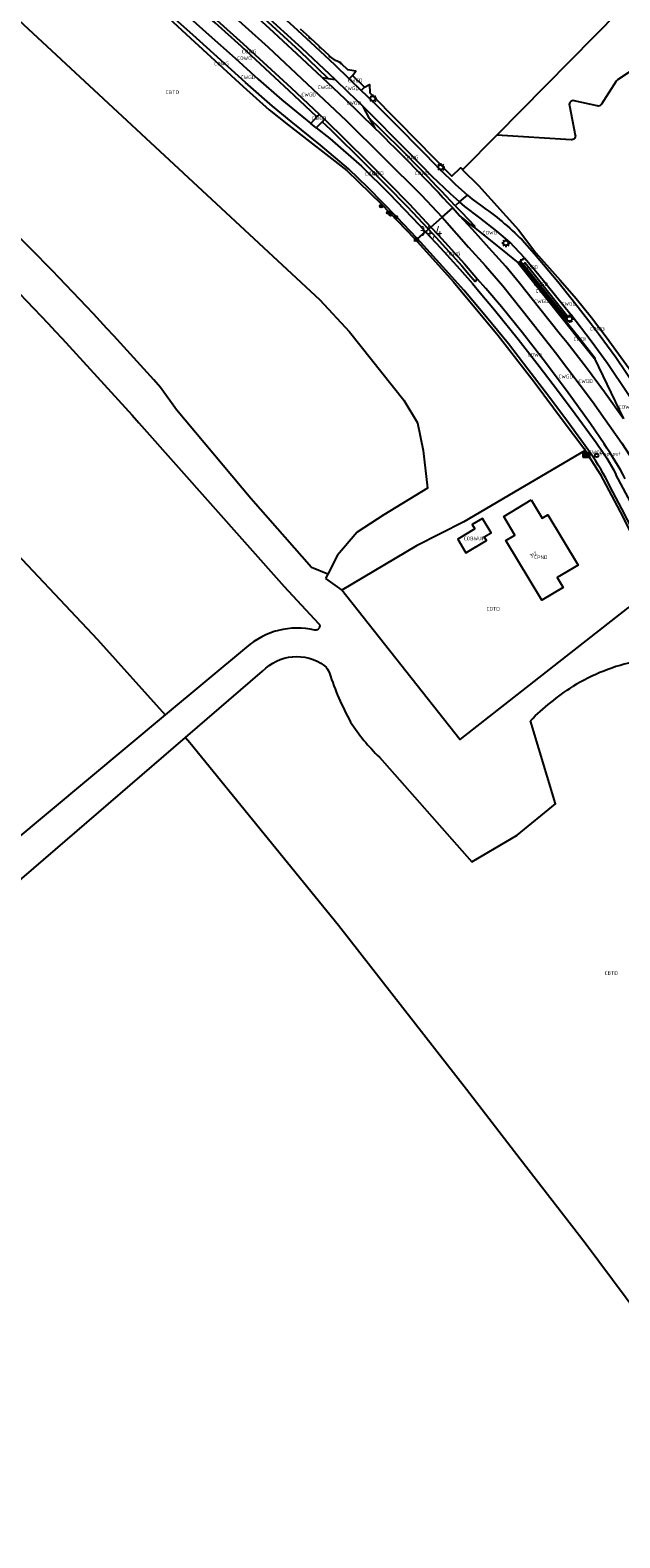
# Model space of a CAD drawing. Extents: x 163074 to 167167, y 441438 to 444019.
# Tile 33 of 49: x 164343 to 164488, y 442885 to 443255. Entities that reach past the tile are written whole.
import ezdxf
from ezdxf.enums import TextEntityAlignment as Align

# ---------------------------------------------------------------- set-up
doc = ezdxf.new("R2010")
doc.units = 0
doc.header["$LTSCALE"] = 4
doc.layers.get('0').update_dxf_attribs({"linetype": 'CONTINUOUS'})
for name, color, linetype in [('CBTD', 7, 'CONTINUOUS'), ('COBWUP', 7, 'CONTINUOUS'), ('COTD', 7, 'CONTINUOUS'), ('COWG', 7, 'CONTINUOUS'), ('CPND', 7, 'CONTINUOUS'), ('CWGD', 7, 'CONTINUOUS'), ('CWGI', 7, 'CONTINUOUS'), ('G_BTD', 3, 'CONTINUOUS'), ('G_OBWUP', 10, 'ByLayer'), ('G_OTD', 32, 'CONTINUOUS'), ('G_OWG', 6, 'CONTINUOUS'), ('G_PND', 1, 'CONTINUOUS'), ('G_WGD', 7, 'CONTINUOUS'), ('G_WGI', 1, 'CONTINUOUS'), ('LWGI', 7, 'CONTINUOUS'), ('NAR', 7, 'CONTINUOUS'), ('PPALHM', 10, 'CONTINUOUS'), ('PVGO', 102, 'CONTINUOUS')]:
    doc.layers.add(name, color=color, linetype=linetype)
for name, color, linetype, true_color in [('PKST', 7, 'CONTINUOUS', 0xbd2877), ('PPAL', 7, 'CONTINUOUS', 0xbd2877), ('PPUT', 7, 'CONTINUOUS', 0xbd2877)]:
    doc.layers.add(name, color=color, linetype=linetype, true_color=true_color)
doc.styles.add('ISO', font='ISO')
doc.styles.get("Standard").update_dxf_attribs({"font": 'ISO'})

# ---------------------------------------------------------------- blocks, each defined once
blk = doc.blocks.new('lichtmast')
at = {"color": 0}
for p, q in [((-0.6, 0), (-1, 0)), ((-0.71, 0.71), (-0.42, 0.42)), ((0, 0.6), (0, 1)), ((0.42, 0.42), (0.71, 0.71)), ((0.6, 0), (1, 0)), ((-0.42, -0.42), (-0.71, -0.71)), ((0, -0.6), (0, -1)), ((0.42, -0.42), (0.71, -0.71))]:
    blk.add_line(p, q, dxfattribs=at)
blk.add_circle((0, 0), 0.6, dxfattribs=at)
blk = doc.blocks.new('schk.dwg')
for p, q in [((0.86, 0.56), (-0.86, 0.56)), ((-0.86, 0.56), (-0.86, -0.56)), ((0.86, -0.56), (0.86, 0.56)), ((-0.86, -0.56), (0.86, -0.56))]:
    blk.add_line(p, q)
at = {"linetype": 'Continuous'}
for p, q in [((-0.86, 0.56), (0.86, -0.56)), ((-0.86, -0.56), (0.86, 0.56))]:
    blk.add_line(p, q, dxfattribs=at)
blk = doc.blocks.new('boom')
at = {"color": 0}
for radius in [0.315, 0.225, 0.135]:
    blk.add_circle((0, 0), radius, dxfattribs=at)
blk = doc.blocks.new('haltepaal')
at = {"linetype": 'ByBlock', "lineweight": -2}
h = blk.add_hatch(color=0, dxfattribs=at)
h.dxf.hatch_style = 1
h.paths.add_polyline_path([(0.15, 0.45), (0.45, 0.45), (0.45, 0.8), (-0.15, 0.8), (-0.15, -0.1), (0, -0.1, -0.414214), (-0.1, 0, -1), (0.1, 0, -0.414214), (0, -0.1), (0.15, -0.1)])
h.paths.add_polyline_path([(0.15, 0.5), (0.15, 0.75), (0.4, 0.75), (0.4, 0.5)], flags=16)
at = {"linetype": 'ByBlock', "lineweight": -2, "true_color": 0x681648}
h = blk.add_hatch(color=219, dxfattribs=at)
h.dxf.hatch_style = 1
h.paths.add_polyline_path([(0.1, 0, 1), (-0.1, 0, 1)])
at = {"color": 0, "linetype": 'ByBlock', "lineweight": -2}
blk.add_attdef('HALTEPAAL', (0.5, 0.35), '', height=0.5, dxfattribs=at)
blk = doc.blocks.new('klok')
at = {"color": 0}
blk.add_circle((0, 0), 0.45, dxfattribs=at)
at = {"style": 'ISO'}
blk.add_attdef('KLOK', (0.7, 0), '', height=0.9, dxfattribs=at)
blk = doc.blocks.new('kilometerpaal')
at = {"color": 0}
for p, q in [((-0.44, 0.44), (0.44, -0.44)), ((-0.44, -0.44), (-0.44, 0.44)), ((0.44, 0.44), (-0.44, -0.44)), ((0.44, -0.44), (0.44, 0.44))]:
    blk.add_line(p, q, dxfattribs=at)
at = {"color": 0, "style": 'ISO'}
blk.add_attdef('KILOMETERPAAL', (0.59, 0.87), '', height=2.5, dxfattribs=at)

msp = doc.modelspace()

# ---------------------------------------------------------------- linework, layer by layer
at = {"layer": 'G_BTD', "linetype": 'Continuous', "transparency": 33554687}
for points in [[(164015.521, 443360.011), (164026.629, 443353.285), (164031.15, 443350.69), (164033.155, 443349.825), (164042.923, 443345.225), (164063.138, 443335.574), (164083.304, 443325.823), (164111.386, 443312.068), (164127.051, 443302.789), (164146.785, 443291.595), (164160.406, 443283.633), (164180.754, 443270.527), (164191.053, 443262.879), (164216.108, 443243.861), (164240.677, 443224.464), (164255.374, 443211.54), (164263.491, 443203.813), (164283.539, 443183.969), (164307.469, 443159.407), (164334.505, 443132.249), (164359.673, 443105.598), (164376.315, 443087.056)], [(164281.415, 443326.117), (164278.84, 443316.657), (164276.855, 443305.679), (164317.202, 443279.191), (164414.227, 443188.902), (164421.529, 443181.09), (164434.855, 443164.342), (164438.158, 443158.777), (164439.578, 443151.965), (164440.621, 443142.689), (164429.903, 443136.21), (164423.354, 443131.92), (164418.544, 443126.296), (164416.192, 443121.631)], [(164493.022, 443246.758), (164487.17, 443242.923)], [(164486.877, 443242.626), (164483.25, 443236.967)], [(164482.186, 443236.532), (164476.605, 443237.803)], [(164475.402, 443236.63), (164476.862, 443229.374)], [(164475.816, 443228.179), (164457.604, 443229.371)], [(164416.192, 443121.631), (164412.149, 443123.272), (164397.284, 443140.175), (164379.104, 443161.937), (164375.179, 443167.447)], [(164369.87, 443158.712), (164405.507, 443118.614), (164413.926, 443109.534)], [(164416.192, 443121.631), (164415.631, 443120.517)], [(164415.631, 443120.517), (164419.607, 443117.687)], [(164396.263, 443103.699), (164376.315, 443087.056)], [(164381.277, 443081.529), (164400.168, 443097.808)], [(164376.315, 443087.056), (164281.275, 443007.761)], [(164428.82, 443076.734), (164451.469, 443051.029), (164462.622, 443057.548), (164471.965, 443065.211), (164465.845, 443085.632)], [(164287.921, 443001.079), (164381.277, 443081.529)], [(164381.277, 443081.529), (164382.359, 443080.322), (164418.799, 443035.483), (164450.211, 442995.251), (164461.984, 442979.877), (164479.261, 442957.481), (164499.417, 442930.466), (164514.301, 442909.477), (164524.064, 442895.934), (164531.698, 442885.091)]]:
    msp.add_lwpolyline(points, dxfattribs=at)
for points in [[(164487.17, 443242.923, 0.105189), (164486.877, 443242.626)], [(164476.605, 443237.803, 0.5438037), (164475.402, 443236.63)], [(164483.25, 443236.967, -0.3161448), (164482.186, 443236.532)], [(164476.862, 443229.374, -0.4938416), (164475.816, 443228.179)], [(164375.179, 443167.447, 0.0194575), (164320.906, 443223.719)], [(164313.751, 443217.682, -0.0176643), (164369.87, 443158.712)], [(164412.964, 443107.881, 0.2428789), (164396.263, 443103.699)], [(164413.926, 443109.534, -0.7407985), (164412.964, 443107.881)], [(164400.168, 443097.808, -0.3779684), (164415.374, 443099.135)], [(164415.374, 443099.135, -0.1489194), (164416.574, 443097.334)], [(164416.574, 443097.334, 0.0459801), (164421.776, 443085.293)], [(164491.941, 443100.269, 0.0874513), (164476.243, 443094.037)], [(164465.845, 443085.632, -0.0534627), (164476.243, 443094.037)], [(164421.776, 443085.293, 0.0610685), (164428.82, 443076.734)]]:
    msp.add_lwpolyline(points, format="xyb", dxfattribs=at)
at = {"layer": 'G_OBWUP', "transparency": 33554687}
msp.add_lwpolyline([(164452.253, 443132.703), (164448.031, 443130.178), (164450.012, 443126.866), (164455.053, 443129.881), (164454.544, 443130.733), (164456.198, 443131.722), (164454.066, 443135.287), (164451.593, 443133.808), (164452.253, 443132.703)], dxfattribs=at)
at = {"layer": 'G_OTD', "linetype": 'Continuous', "transparency": 33554687}
for points in [[(164457.604, 443229.371), (164499.594, 443272.022), (164446.53, 443325.351)], [(164457.604, 443229.371), (164449.215, 443220.85)], [(164479.292, 443151.924), (164449.546, 443134.48), (164437.938, 443128.597), (164419.607, 443117.687)], [(164489.719, 443113.316), (164448.536, 443081.047), (164419.607, 443117.687)]]:
    msp.add_lwpolyline(points, dxfattribs=at)
at = {"layer": 'G_OWG', "linetype": 'Continuous', "transparency": 33554687}
for points in [[(164340.411, 443289.181), (164353.823, 443278.045), (164367.018, 443266.896), (164376.052, 443259.112), (164382.503, 443253.175), (164395.422, 443241.304), (164401.825, 443235.541), (164406.535, 443231.814), (164420.882, 443220.68), (164429.309, 443212.386), (164437.379, 443204.104), (164447.004, 443193.341), (164457.953, 443180.195), (164466.812, 443168.803), (164473.847, 443159.218), (164478.92, 443152.513), (164479.292, 443151.924)], [(164416.247, 443243.284), (164413.778, 443245.598), (164409.307, 443250.003), (164399.616, 443258.859), (164393.141, 443264.632), (164390.775, 443266.618), (164388.884, 443268.332), (164389.368, 443268.877)], [(164413.51, 443233.839), (164410.648, 443236.559), (164406.735, 443240.265), (164394.993, 443251.094), (164388.549, 443256.908), (164381.141, 443263.454), (164379.73, 443264.713)], [(164422.205, 443244.008), (164423.043, 443245.078), (164421.05, 443245.412), (164419.63, 443246.789), (164419.61, 443246.814), (164419.323, 443246.957), (164419.376, 443247.087), (164418.086, 443247.706), (164416.827, 443248.613), (164416.726, 443248.529), (164416.528, 443248.742), (164416.631, 443248.862), (164414.406, 443250.89), (164414.277, 443250.794), (164414.159, 443251.098), (164411.943, 443253.153), (164411.832, 443253.058), (164411.618, 443253.269), (164411.723, 443253.393), (164409.517, 443255.4)], [(164425.144, 443241.141), (164426.408, 443241.811), (164426.451, 443239.785), (164433.52, 443232.6), (164446.549, 443219.304), (164448.727, 443221.357), (164449.094, 443220.971), (164449.215, 443220.85)], [(164440.848, 443206.279), (164435.75, 443211.748), (164425.521, 443222.13), (164416.905, 443230.626), (164414.761, 443232.646)], [(164429.17, 443230.76), (164426.399, 443233.448)], [(164449.215, 443220.85), (164453.084, 443216.983), (164462.942, 443206.13), (164467.218, 443200.452), (164473.118, 443193.764), (164477.07, 443189.244), (164480.837, 443184.57), (164484.447, 443179.857), (164493.09, 443167.92), (164498.358, 443160.558), (164503.429, 443153.65)], [(164448.475, 443212.966), (164447.397, 443212.021)], [(164447.397, 443212.021), (164447.968, 443211.402), (164448.937, 443210.428), (164452.198, 443207.043), (164451.935, 443206.84)], [(164440.848, 443206.279), (164440.151, 443205.668)], [(164440.848, 443206.279), (164441.45, 443206.807)], [(164440.848, 443206.279), (164442.679, 443204.315), (164449.056, 443197.257), (164450.776, 443195.218), (164452.318, 443193.427), (164452.634, 443193.696), (164452.569, 443193.774), (164452.9, 443194.03)], [(164479.292, 443151.924), (164482.95, 443146.127), (164487.828, 443136.917), (164493.853, 443125.033), (164490.997, 443114.176), (164489.719, 443113.316)]]:
    msp.add_lwpolyline(points, dxfattribs=at)
msp.add_lwpolyline([(164447.397, 443212.021, 0.0124986), (164429.17, 443230.76)], format="xyb", dxfattribs=at)
at = {"layer": 'G_PND', "linetype": 'Continuous', "transparency": 33554687}
msp.add_lwpolyline([(164466.067, 443139.824), (164468.761, 443135.341), (164470.129, 443136.163), (164477.532, 443123.845), (164472.425, 443120.776), (164473.872, 443118.368), (164468.64, 443115.224), (164459.837, 443129.873), (164462.022, 443131.208), (164459.31, 443135.764), (164466.067, 443139.824)], dxfattribs=at)
at = {"layer": 'G_WGD', "linetype": 'Continuous', "transparency": 33554687}
for points in [[(164372.609, 443276.541), (164384.676, 443266.233), (164401.555, 443250.932), (164420.684, 443232.939), (164439.106, 443214.684), (164444.183, 443209.203)], [(164438.138, 443203.903), (164438.018, 443204.034), (164433.162, 443209.145), (164426.055, 443216.468), (164421.237, 443221.093), (164414.395, 443226.896), (164407.209, 443232.697), (164402.644, 443236.468), (164396.017, 443242.268), (164383.045, 443253.986), (164376.59, 443259.687), (164367.538, 443267.629), (164366.005, 443268.937)], [(164414.805, 443243.502), (164408.609, 443249.318), (164401.885, 443255.526), (164395.778, 443261.058), (164386.765, 443269.065)], [(164414.103, 443234.454), (164407.28, 443240.85), (164395.532, 443251.685), (164389.083, 443257.504), (164380.24, 443265.376)], [(164418.005, 443242.985), (164409.85, 443250.591), (164400.152, 443259.453), (164393.666, 443265.236)], [(164395.389, 443267.217), (164407.771, 443256.014), (164411.914, 443252.205), (164417.794, 443246.699), (164421.431, 443243.196)], [(164378.104, 443261.898), (164379.95, 443260.241), (164387.001, 443254.003), (164393.431, 443248.219), (164399.143, 443243.07), (164404.919, 443238.034), (164407.571, 443235.812), (164411.993, 443232.253)], [(164414.805, 443243.502), (164416.247, 443243.284)], [(164414.805, 443243.502), (164420.247, 443238.329), (164427.671, 443231.089)], [(164416.247, 443243.284), (164418.005, 443242.985)], [(164418.005, 443242.985), (164421.112, 443239.996), (164424.821, 443236.369)], [(164421.431, 443243.196), (164422.205, 443244.008)], [(164421.431, 443243.196), (164424.374, 443240.336)], [(164422.205, 443244.008), (164425.144, 443241.141)], [(164425.144, 443241.141), (164424.374, 443240.336)], [(164424.374, 443240.336), (164426.875, 443237.93), (164433.489, 443231.322), (164443.522, 443221.09), (164447.402, 443217.353), (164450.412, 443214.664)], [(164413.51, 443233.839), (164414.103, 443234.454)], [(164415.334, 443233.268), (164414.103, 443234.454)], [(164448.475, 443212.966), (164446.234, 443214.944), (164441.795, 443219.184), (164436.063, 443225.063), (164424.821, 443236.369)], [(164426.399, 443233.448), (164424.821, 443236.369)], [(164411.993, 443232.253), (164413.51, 443233.839)], [(164413.323, 443231.159), (164411.993, 443232.253)], [(164414.761, 443232.646), (164413.323, 443231.159)], [(164413.323, 443231.159), (164416.665, 443228.497), (164424.459, 443221.718), (164431.317, 443214.923), (164438.611, 443207.336), (164440.151, 443205.668)], [(164414.761, 443232.646), (164415.334, 443233.268)], [(164441.45, 443206.807), (164436.328, 443212.302), (164426.087, 443222.696), (164415.334, 443233.268)], [(164426.399, 443233.448), (164427.671, 443231.089)], [(164448.475, 443212.966), (164450.412, 443214.664)], [(164464.404, 443199.212), (164460.819, 443203.055), (164457.649, 443205.828), (164453.481, 443209.102), (164449.75, 443211.84), (164448.475, 443212.966)], [(164450.412, 443214.664), (164451.585, 443213.616), (164453.584, 443212.168)], [(164441.45, 443206.807), (164444.183, 443209.203)], [(164444.183, 443209.203), (164446.796, 443211.493)], [(164444.183, 443209.203), (164444.78, 443208.558), (164450.708, 443201.887), (164454.805, 443197.257), (164459.09, 443192.342), (164466.074, 443183.648), (164472.03, 443176.024), (164481.059, 443164.004), (164488.258, 443153.724), (164497.91, 443138.839), (164499.039, 443137.135)], [(164446.796, 443211.493), (164447.38, 443210.86), (164448.442, 443209.667)], [(164451.935, 443206.84), (164448.442, 443209.667)], [(164488.665, 443159.765), (164484.014, 443166.303), (164479.641, 443172.222), (164474.842, 443178.396), (164473.261, 443180.373), (164468.178, 443186.76), (164463.16, 443193.023), (164459.788, 443197.083), (164455.735, 443201.641), (164451.643, 443206.201), (164448.442, 443209.667)], [(164438.138, 443203.903), (164440.151, 443205.668)], [(164440.151, 443205.668), (164443.803, 443201.711), (164448.531, 443196.463), (164451.646, 443192.923), (164453.522, 443190.679), (164457.052, 443186.492), (164462.871, 443179.266), (164468.035, 443172.665), (164472.531, 443166.734), (164476.854, 443160.967), (164481.986, 443153.891)], [(164441.45, 443206.807), (164443.268, 443204.856), (164449.656, 443197.787), (164452.9, 443194.03)], [(164451.935, 443206.84), (164455.56, 443203.921), (164460.194, 443200.136), (164462.847, 443197.985)], [(164480.559, 443151.332), (164475.208, 443158.737), (164470.374, 443165.186), (164465.223, 443171.957), (164460.471, 443178.107), (164455.059, 443184.715), (164451.688, 443188.777), (164449.548, 443191.299), (164444.4, 443197.04), (164438.138, 443203.903)], [(164463.791, 443203.648), (164466.893, 443200.246), (164472.558, 443193.452), (164476.129, 443188.998), (164480.727, 443183.087), (164482.709, 443180.441), (164486.798, 443174.898), (164491.888, 443167.313), (164497.777, 443158.39), (164502.07, 443151.869)], [(164463.182, 443198.257), (164462.847, 443197.985)], [(164462.847, 443197.985), (164474.084, 443183.967)], [(164463.182, 443198.257), (164463.417, 443198.44), (164464.404, 443199.212)], [(164475.054, 443184.888), (164474.591, 443184.502), (164464.045, 443197.643), (164464.525, 443198.022), (164475.054, 443184.888)], [(164464.404, 443199.212), (164466.302, 443197.017), (164467.573, 443195.481), (164471.988, 443190.014), (164475.756, 443185.305)], [(164483.93, 443153.582), (164480.587, 443158.521), (164474.721, 443166.67), (164469.019, 443174.272), (164463.891, 443180.801), (164458.727, 443187.181), (164454.932, 443191.695), (164452.9, 443194.03)], [(164474.084, 443183.967), (164474.244, 443184.081)], [(164474.084, 443183.967), (164477.173, 443180.06), (164478.652, 443178.203), (164481.544, 443174.525)], [(164474.244, 443184.081), (164474.42, 443184.232)], [(164474.42, 443184.232), (164475.756, 443185.305)], [(164499.774, 443150.474), (164495.744, 443156.796), (164489.736, 443165.907), (164484.748, 443173.294), (164480.714, 443178.831), (164475.756, 443185.305)], [(164481.544, 443174.525), (164484.614, 443168.202), (164488.665, 443159.765)], [(164492.507, 443135.211), (164491.015, 443138.117), (164486.834, 443146.096)], [(164493.621, 443127.654), (164493.399, 443127.99), (164491.072, 443132.27), (164488.268, 443137.605), (164485.344, 443143.229)]]:
    msp.add_lwpolyline(points, dxfattribs=at)
for points in [[(164427.671, 443231.089, -0.0134548), (164446.796, 443211.493)], [(164453.584, 443212.168, -0.0486413), (164463.791, 443203.648)], [(164481.986, 443153.891, -0.0388104), (164486.834, 443146.096)], [(164489.123, 443145.02, 0.0250902), (164483.93, 443153.582)], [(164485.344, 443143.229, 0.0341538), (164480.559, 443151.332)]]:
    msp.add_lwpolyline(points, format="xyb", dxfattribs=at)
at = {"layer": 'G_WGI', "linetype": 'Continuous', "transparency": 33554687}
for points in [[(164463.182, 443198.257), (164470.186, 443189.504), (164474.42, 443184.232)], [(164474.244, 443184.081), (164477.365, 443180.172), (164478.789, 443178.355), (164481.716, 443174.614), (164481.544, 443174.525)]]:
    msp.add_lwpolyline(points, dxfattribs=at)
at = {"layer": 'LWGI', "transparency": 33554687}
msp.add_lwpolyline([(164463.417, 443198.44), (164464.045, 443197.643)], dxfattribs=at)

# ---------------------------------------------------------------- block references
at = {"layer": 'PKST', "transparency": 33554687}
msp.add_blockref('schk.dwg', (164479.581, 443150.867), dxfattribs=at)
at = {"layer": 'PPAL', "transparency": 33554687}
for p in [(164427.236, 443238.338), (164443.892, 443221.487), (164459.828, 443202.873), (164475.419, 443184.265)]:
    msp.add_blockref('lichtmast', p, dxfattribs=at)
msp.add_blockref('haltepaal', (164463.461, 443198.125), dxfattribs=at).add_auto_attribs({'HALTEPAAL': 'H'})
at = {"layer": 'PPALHM', "transparency": 33554687}
msp.add_blockref('kilometerpaal', (164437.915, 443203.707), dxfattribs=at).add_auto_attribs({'KILOMETERPAAL': '34,4'})
at = {"layer": 'PPUT', "transparency": 33554687}
msp.add_blockref('klok', (164482.102, 443150.738), dxfattribs=at).add_auto_attribs({'KLOK': 'Insp-put'})
at = {"layer": 'PVGO', "transparency": 33554687}
for p in [(164429.26, 443211.939), (164430.968, 443210.34), (164431.584, 443209.86), (164432.858, 443209.232)]:
    msp.add_blockref('boom', p, dxfattribs=at)

# ---------------------------------------------------------------- texts
at = {"layer": 'CBTD', "transparency": 33554687, "style": 'ISO'}
for p in [(164378.074, 443239.898), (164485.673, 443023.705)]:
    msp.add_text('CBTD', height=0.9, dxfattribs=at).set_placement(p, align=Align.MIDDLE_CENTER)
at = {"layer": 'COBWUP', "transparency": 33554687, "style": 'ISO'}
msp.add_text('COBWUP', height=0.9, dxfattribs=at).set_placement((164452.115, 443130.372), align=Align.MIDDLE_CENTER)
at = {"layer": 'COTD', "transparency": 33554687, "style": 'ISO'}
msp.add_text('COTD', height=0.9, dxfattribs=at).set_placement((164456.73, 443113.08), align=Align.MIDDLE_CENTER)
at = {"layer": 'COWG', "transparency": 33554687, "style": 'ISO'}
for p in [(164396.917, 443249.864), (164390.092, 443246.911), (164395.739, 443248.272), (164436.648, 443223.88), (164427.086, 443219.829), (164428.106, 443220.077), (164439.299, 443220), (164455.901, 443205.422), (164446.874, 443200.269), (164482.277, 443181.854), (164466.968, 443175.456), (164489.306, 443162.664)]:
    msp.add_text('COWG', height=0.9, dxfattribs=at).set_placement(p, align=Align.MIDDLE_CENTER)
at = {"layer": 'CPND', "transparency": 33554687, "style": 'ISO'}
msp.add_text('CPND', height=0.9, dxfattribs=at).set_placement((164468.421, 443125.748), align=Align.MIDDLE_CENTER)
at = {"layer": 'CWGD', "transparency": 33554687, "style": 'ISO'}
for p in [(164396.605, 443243.553), (164415.496, 443241.095), (164422.909, 443242.775), (164411.473, 443239.307), (164422.039, 443240.847), (164422.539, 443237.277), (164414.04, 443233.517), (164465.918, 443196.949), (164468.381, 443192.761), (164468.554, 443188.577), (164475.273, 443187.988), (164474.509, 443170.113), (164479.387, 443168.981), (164481.959, 443151.564)]:
    msp.add_text('CWGD', height=0.9, dxfattribs=at).set_placement(p, align=Align.MIDDLE_CENTER)
at = {"layer": 'CWGI', "transparency": 33554687, "style": 'ISO'}
for p in [(164468.634, 443191.105), (164477.9, 443179.318)]:
    msp.add_text('CWGI', height=0.9, dxfattribs=at).set_placement(p, align=Align.MIDDLE_CENTER)
at = {"layer": 'NAR', "transparency": 33554687, "style": 'ISO'}
msp.add_text('312', height=0.9, rotation=31, dxfattribs=at).set_placement((164466.591, 443126.399), align=Align.MIDDLE_CENTER)

doc.saveas('drawing.dxf')
